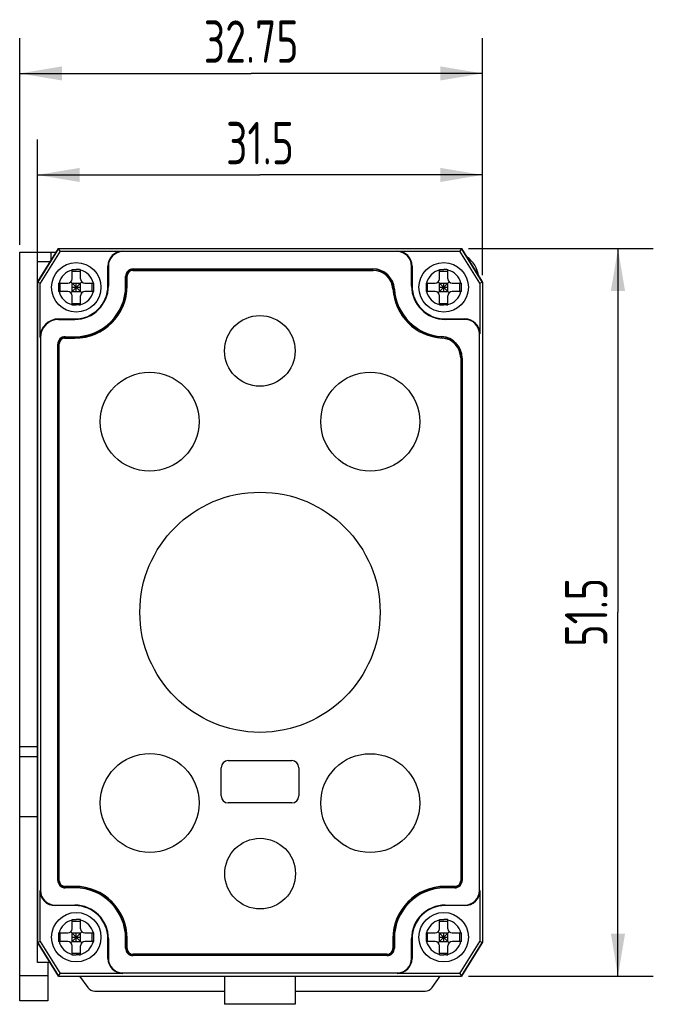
# Model space of a CAD drawing. Header units: millimetres. Extents: x 80 to 332, y 127 to 222.
# Tile 1 of 4: x 80 to 125, y 141 to 211. Entities that reach past the tile are written whole.
import ezdxf

# ---------------------------------------------------------------- set-up
doc = ezdxf.new("R2010")
doc.units = ezdxf.units.MM
doc.header["$LTSCALE"] = 23.1
doc.layers.get('0').update_dxf_attribs({"linetype": 'CONTINUOUS'})
for name, color, linetype in [('000-ID2000X_DXF_DIMENSION', 7, 'CONTINUOUS'), ('DA-13-014413DXF_CONTINUOUS_LINE', 7, 'CONTINUOUS'), ('DE-11-107728DXF_CONTINUOUS_LINE', 7, 'CONTINUOUS'), ('DE-13-002784DXF_CONTINUOUS_LINE', 7, 'CONTINUOUS'), ('DE-13-002800DXF_CONTINUOUS_LINE', 7, 'CONTINUOUS'), ('DE-13-002801DXF_CONTINUOUS_LINE', 7, 'CONTINUOUS'), ('DE-13-002819DXF_CONTINUOUS_LINE', 7, 'CONTINUOUS'), ('DE-18-000293DXF_CONTINUOUS_LINE', 7, 'CONTINUOUS'), ('DE-18-000304DXF_CONTINUOUS_LINE', 7, 'CONTINUOUS'), ('DE-18-000305DXF_CONTINUOUS_LINE', 7, 'CONTINUOUS'), ('SC-PM2X10B_DXF_CONTINUOUS_LINE', 7, 'CONTINUOUS')]:
    doc.layers.add(name, color=color, linetype=linetype)
doc.styles.get("Standard").update_dxf_attribs({"font": 'ISOCP', "width": 0.8})
doc.dimstyles.new('DIMSTYLE_1', dxfattribs={"dimtxt": 3, "dimasz": 3, "dimexe": 2.5, "dimexo": 0.5, "dimgap": 0.75, "dimtad": 1, "dimdsep": 46, "dimtxsty": 'STANDARD', "dimblk": '_FILLED', "dimblk1": '_FILLED', "dimblk2": '_FILLED', "dimcen": 0.09, "dimclrt": 3, "dimazin": 2, "dimtp": 0.3, "dimtm": 0.3, "dimtfac": 1, "dimtofl": 0, "dimtmove": 0, "dimatfit": 3, "dimldrblk": '_FILLED', "dimfxl": 1, "dimtolj": 1, "dimarcsym": 0})

# ---------------------------------------------------------------- blocks, each defined once
blk = doc.blocks.new('_FILLED')
at = {"color": 0, "linetype": 'ByBlock'}
blk.add_solid([(0, 0), (-1, 0.167), (-1, -0.167)], dxfattribs=at)
blk = doc.blocks.new('*D1')
at = {"layer": '000-ID2000X_DXF_DIMENSION', "color": 4}
for p, q in [((80.451, 195.028), (80.451, 209.668)), ((113.201, 192.878), (113.201, 209.668)), ((80.451, 207.168), (96.826, 207.168)), ((113.201, 207.168), (96.826, 207.168))]:
    blk.add_line(p, q, dxfattribs=at)
at = {"layer": '000-ID2000X_DXF_DIMENSION', "color": 4, "xscale": 3, "yscale": 3, "zscale": 3, "rotation": 180}
blk.add_blockref('_FILLED', (80.451, 207.168), dxfattribs=at)
at = {"layer": '000-ID2000X_DXF_DIMENSION', "color": 4, "xscale": 3, "yscale": 3, "zscale": 3}
blk.add_blockref('_FILLED', (113.201, 207.168), dxfattribs=at)
at = {"layer": '000-ID2000X_DXF_DIMENSION', "color": 3, "insert": (96.826, 210.918), "char_height": 3, "width": 11.01562, "attachment_point": 2, "line_spacing_factor": 0.9}
blk.add_mtext('32.75', dxfattribs=at)
blk = doc.blocks.new('*D2')
at = {"layer": '000-ID2000X_DXF_DIMENSION', "color": 4}
for p, q in [((112.201, 194.778), (125.279, 194.778)), ((122.779, 194.778), (122.779, 169.028)), ((122.779, 143.278), (122.779, 169.028)), ((112.201, 143.278), (125.279, 143.278))]:
    blk.add_line(p, q, dxfattribs=at)
at = {"layer": '000-ID2000X_DXF_DIMENSION', "color": 4, "xscale": 3, "yscale": 3, "zscale": 3}
for p, rotation in [((122.779, 194.778), 90), ((122.779, 143.278), 270)]:
    blk.add_blockref('_FILLED', p, dxfattribs=dict(at, rotation=rotation))
at = {"layer": '000-ID2000X_DXF_DIMENSION', "color": 3, "insert": (119.029, 169.028), "char_height": 3, "width": 8.8125, "attachment_point": 2, "rotation": 90, "line_spacing_factor": 0.9}
blk.add_mtext('51.5', dxfattribs=at)
blk = doc.blocks.new('*D10')
at = {"layer": '000-ID2000X_DXF_DIMENSION', "color": 4}
for p, q in [((81.701, 192.878), (81.701, 202.484)), ((113.201, 192.878), (113.201, 202.484)), ((81.701, 199.984), (97.451, 199.984)), ((113.201, 199.984), (97.451, 199.984))]:
    blk.add_line(p, q, dxfattribs=at)
at = {"layer": '000-ID2000X_DXF_DIMENSION', "color": 4, "xscale": 3, "yscale": 3, "zscale": 3, "rotation": 180}
blk.add_blockref('_FILLED', (81.701, 199.984), dxfattribs=at)
at = {"layer": '000-ID2000X_DXF_DIMENSION', "color": 4, "xscale": 3, "yscale": 3, "zscale": 3}
blk.add_blockref('_FILLED', (113.201, 199.984), dxfattribs=at)
at = {"layer": '000-ID2000X_DXF_DIMENSION', "color": 3, "insert": (97.451, 203.734), "char_height": 3, "width": 8.8125, "attachment_point": 2, "line_spacing_factor": 0.9}
blk.add_mtext('31.5', dxfattribs=at)

msp = doc.modelspace()

# ---------------------------------------------------------------- linework, layer by layer
at = {"layer": 'DA-13-014413DXF_CONTINUOUS_LINE', "color": 7}
for p, q in [((81.777, 192.5), (83.054, 194.543)), ((83.478, 194.778), (111.424, 194.778)), ((111.847, 194.543), (113.125, 192.5)), ((105.441, 193.308), (88.471, 193.308)), ((87.971, 192.808), (87.971, 192.128)), ((81.701, 192.235), (81.701, 145.822)), ((113.201, 192.235), (113.201, 145.822)), ((83.671, 188.508), (84.351, 188.508)), ((83.171, 150.048), (83.171, 188.008)), ((111.731, 150.048), (111.731, 187.018)), ((83.671, 149.548), (84.351, 149.548)), ((111.231, 149.548), (110.551, 149.548)), ((87.971, 145.928), (87.971, 145.248)), ((106.931, 145.248), (106.931, 145.928)), ((83.054, 143.513), (81.777, 145.557)), ((113.125, 145.557), (111.847, 143.513)), ((88.471, 144.748), (106.431, 144.748)), ((83.478, 143.278), (111.424, 143.278))]:
    msp.add_line(p, q, dxfattribs=at)
at = {"layer": 'DA-13-014413DXF_CONTINUOUS_LINE', "color": 4}
for p, q in [((88.384, 193.222), (88.471, 193.308)), ((92.591, 193.228), (92.671, 193.308)), ((96.791, 193.228), (96.871, 193.308)), ((100.991, 193.228), (101.071, 193.308)), ((105.191, 193.228), (105.271, 193.308)), ((87.971, 192.808), (88.057, 192.895)), ((107.064, 190.9), (107.124, 190.961)), ((83.584, 188.422), (83.671, 188.508)), ((109.094, 188.73), (109.153, 188.789)), ((83.171, 188.008), (83.257, 188.095)), ((111.648, 187.085), (111.724, 187.16)), ((83.171, 183.808), (83.251, 183.888)), ((111.651, 182.887), (111.731, 182.967)), ((83.171, 179.608), (83.251, 179.688)), ((111.651, 178.686), (111.731, 178.766)), ((83.171, 175.408), (83.251, 175.488)), ((111.651, 174.486), (111.731, 174.566)), ((83.171, 171.208), (83.251, 171.288)), ((111.651, 170.286), (111.731, 170.366)), ((83.171, 167.007), (83.251, 167.087)), ((111.651, 166.086), (111.731, 166.166)), ((83.171, 162.807), (83.251, 162.887)), ((111.651, 161.886), (111.731, 161.966)), ((83.171, 158.607), (83.251, 158.687)), ((111.651, 157.685), (111.731, 157.765)), ((83.171, 154.407), (83.251, 154.487)), ((111.651, 153.485), (111.731, 153.565)), ((83.171, 150.206), (83.251, 150.286)), ((86.203, 149.039), (86.26, 149.096)), ((87.916, 146.552), (87.983, 146.618)), ((90.313, 144.748), (90.393, 144.828)), ((94.513, 144.748), (94.593, 144.828)), ((98.714, 144.748), (98.794, 144.828)), ((102.914, 144.748), (102.994, 144.828))]:
    msp.add_line(p, q, dxfattribs=at)
at = {"layer": 'DA-13-014413DXF_CONTINUOUS_LINE', "color": 7}
for centre, radius, start, end in [((88.471, 192.808), 0.5, 90, 180), ((105.441, 191.808), 1.5, 3.58332, 90), ((84.351, 192.128), 3.62, 270, 360), ((110.551, 192.128), 3.62, 183.58332, 266.41668), ((83.671, 188.008), 0.5, 90, 180), ((110.231, 187.018), 1.5, 0, 86.41668), ((83.671, 150.048), 0.5, 180, 270), ((111.231, 150.048), 0.5, 270, 360), ((84.351, 145.928), 3.62, 0, 90), ((110.551, 145.928), 3.62, 90, 180), ((88.471, 145.248), 0.5, 180, 270), ((106.431, 145.248), 0.5, 270, 360)]:
    msp.add_arc(centre, radius, start, end, dxfattribs=at)
at = {"layer": 'DE-11-107728DXF_CONTINUOUS_LINE', "color": 7}
for p, q in [((80.451, 141.528), (80.451, 194.528)), ((80.451, 194.528), (83.044, 194.528)), ((80.451, 159.528), (81.701, 159.528)), ((82.451, 141.528), (80.451, 141.528))]:
    msp.add_line(p, q, dxfattribs=at)
at = {"layer": 'DE-11-107728DXF_CONTINUOUS_LINE', "color": 4}
for p, q in [((82.651, 194.528), (82.651, 193.898)), ((80.451, 158.814), (81.701, 158.814)), ((80.451, 154.571), (81.701, 154.571)), ((82.451, 143.286), (80.451, 143.286))]:
    msp.add_line(p, q, dxfattribs=at)
at = {"layer": 'DE-11-107728DXF_CONTINUOUS_LINE', "color": 3}
msp.add_line((82.451, 144.228), (82.451, 141.528), dxfattribs=at)
at = {"layer": 'DE-11-107728DXF_CONTINUOUS_LINE', "color": 7}
msp.add_arc((110.951, 192.528), 2, 8.12014, 55.89585, dxfattribs=at)
at = {"layer": 'DE-13-002784DXF_CONTINUOUS_LINE', "color": 7}
for p, q in [((84.692, 143.278), (85.269, 142.47)), ((109.628, 142.47), (110.205, 143.278)), ((85.757, 142.219), (94.951, 142.219)), ((99.951, 142.219), (109.14, 142.219))]:
    msp.add_line(p, q, dxfattribs=at)
for centre, start, end in [((85.757, 142.819), 215.53768, 270), ((109.14, 142.819), 270, 324.46232)]:
    msp.add_arc(centre, 0.6, start, end, dxfattribs=at)
at = {"layer": 'DE-13-002800DXF_CONTINUOUS_LINE', "color": 7}
for p, q in [((83.054, 194.543), (81.777, 192.5)), ((83.478, 194.778), (111.423, 194.778)), ((113.125, 192.5), (111.847, 194.543)), ((81.701, 192.235), (81.701, 145.822)), ((113.201, 192.235), (113.201, 145.822)), ((81.777, 145.557), (83.054, 143.513)), ((111.847, 143.513), (113.125, 145.557)), ((83.478, 143.278), (111.423, 143.278))]:
    msp.add_line(p, q, dxfattribs=at)
at = {"layer": 'DE-13-002801DXF_CONTINUOUS_LINE', "color": 7}
for p, q in [((83.201, 194.778), (81.701, 192.378)), ((83.201, 194.778), (111.701, 194.778)), ((113.201, 192.378), (111.701, 194.778)), ((81.701, 144.228), (81.701, 193.828)), ((82.607, 193.828), (81.701, 193.828)), ((113.201, 192.378), (113.201, 145.678)), ((81.701, 145.678), (83.201, 143.278)), ((111.701, 143.278), (113.201, 145.678)), ((82.607, 144.228), (81.701, 144.228)), ((83.201, 143.278), (111.701, 143.278)), ((94.951, 143.278), (94.951, 141.278)), ((99.951, 143.278), (99.951, 141.278)), ((99.951, 141.278), (94.951, 141.278))]:
    msp.add_line(p, q, dxfattribs=at)
at = {"layer": 'DE-13-002819DXF_CONTINUOUS_LINE', "color": 7}
for p, q in [((81.701, 192.378), (83.201, 194.778)), ((83.305, 194.59), (81.889, 192.324)), ((83.201, 194.778), (111.701, 194.778)), ((83.305, 194.59), (83.201, 194.778)), ((83.305, 194.59), (87.751, 194.59)), ((107.151, 194.556), (87.751, 194.556)), ((107.151, 194.59), (111.596, 194.59)), ((111.701, 194.778), (111.596, 194.59)), ((113.012, 192.324), (111.596, 194.59)), ((111.701, 194.778), (113.201, 192.378)), ((86.689, 192.128), (86.689, 193.528)), ((86.723, 193.528), (86.723, 192.128)), ((88.471, 193.335), (105.441, 193.335)), ((108.178, 192.128), (108.178, 193.528)), ((108.212, 193.528), (108.212, 192.128)), ((81.701, 192.378), (81.701, 145.678)), ((81.889, 192.324), (81.701, 192.378)), ((87.944, 192.128), (87.944, 192.808)), ((113.201, 192.378), (113.012, 192.324)), ((113.201, 192.378), (113.201, 145.678)), ((81.889, 188.478), (81.889, 192.324)), ((113.012, 192.324), (113.012, 188.728)), ((83.201, 189.79), (84.351, 189.79)), ((83.201, 189.756), (84.351, 189.756)), ((110.551, 189.79), (111.951, 189.79)), ((111.951, 189.756), (110.551, 189.756)), ((81.923, 188.478), (81.923, 149.328)), ((83.671, 188.535), (84.351, 188.535)), ((112.978, 149.328), (112.978, 188.728)), ((83.144, 150.048), (83.144, 188.008)), ((111.757, 187.018), (111.757, 150.048)), ((81.889, 145.732), (81.889, 149.328)), ((84.351, 149.522), (83.671, 149.522)), ((111.231, 149.522), (110.551, 149.522)), ((113.012, 149.328), (113.012, 145.732)), ((82.951, 148.301), (84.351, 148.301)), ((84.351, 148.267), (82.951, 148.267)), ((110.551, 148.301), (111.951, 148.301)), ((111.951, 148.267), (110.551, 148.267)), ((81.701, 145.678), (81.889, 145.732)), ((83.201, 143.278), (81.701, 145.678)), ((81.889, 145.732), (83.305, 143.467)), ((86.689, 144.528), (86.689, 145.928)), ((86.723, 145.928), (86.723, 144.528)), ((87.944, 145.248), (87.944, 145.928)), ((106.957, 145.928), (106.957, 145.248)), ((108.178, 144.528), (108.178, 145.928)), ((108.212, 145.928), (108.212, 144.528)), ((111.596, 143.467), (113.012, 145.732)), ((113.201, 145.678), (111.701, 143.278)), ((113.012, 145.732), (113.201, 145.678)), ((106.431, 144.722), (88.471, 144.722)), ((83.201, 143.278), (83.305, 143.467)), ((83.201, 143.278), (111.701, 143.278)), ((87.751, 143.467), (83.305, 143.467)), ((87.751, 143.501), (107.151, 143.501)), ((111.596, 143.467), (107.151, 143.467)), ((111.596, 143.467), (111.701, 143.278))]:
    msp.add_line(p, q, dxfattribs=at)
at = {"layer": 'DE-13-002819DXF_CONTINUOUS_LINE', "color": 4}
for p, q in [((87.751, 194.59), (87.751, 194.556)), ((107.151, 194.59), (107.151, 194.556)), ((86.689, 193.528), (86.723, 193.528)), ((88.471, 193.228), (88.471, 193.335)), ((88.471, 193.312), (105.441, 193.312)), ((105.441, 193.228), (105.441, 193.335)), ((108.212, 193.528), (108.178, 193.528)), ((88.051, 192.808), (87.944, 192.808)), ((87.967, 192.128), (87.967, 192.808)), ((86.723, 192.128), (86.689, 192.128)), ((87.944, 192.128), (88.051, 192.128)), ((106.858, 191.897), (106.964, 191.904)), ((108.178, 192.128), (108.212, 192.128)), ((83.201, 189.756), (83.201, 189.79)), ((84.351, 189.756), (84.351, 189.79)), ((110.551, 189.756), (110.551, 189.79)), ((111.951, 189.79), (111.951, 189.756)), ((81.923, 188.478), (81.889, 188.478)), ((83.671, 188.428), (83.671, 188.535)), ((83.671, 188.512), (84.351, 188.512)), ((84.351, 188.428), (84.351, 188.535)), ((110.319, 188.436), (110.326, 188.542)), ((113.012, 188.728), (112.978, 188.728)), ((83.144, 188.008), (83.251, 188.008)), ((83.167, 150.048), (83.167, 188.008)), ((111.651, 187.018), (111.757, 187.018)), ((111.734, 187.018), (111.734, 150.048)), ((83.251, 150.048), (83.144, 150.048)), ((111.651, 150.048), (111.757, 150.048)), ((81.889, 149.328), (81.923, 149.328)), ((83.671, 149.628), (83.671, 149.522)), ((84.351, 149.545), (83.671, 149.545)), ((84.351, 149.522), (84.351, 149.628)), ((110.551, 149.522), (110.551, 149.628)), ((111.231, 149.545), (110.551, 149.545)), ((111.231, 149.522), (111.231, 149.628)), ((113.012, 149.328), (112.978, 149.328)), ((82.951, 148.267), (82.951, 148.301)), ((84.351, 148.301), (84.351, 148.267)), ((110.551, 148.301), (110.551, 148.267)), ((111.951, 148.267), (111.951, 148.301)), ((86.723, 145.928), (86.689, 145.928)), ((87.944, 145.928), (88.051, 145.928)), ((87.967, 145.248), (87.967, 145.928)), ((106.851, 145.928), (106.957, 145.928)), ((106.934, 145.928), (106.934, 145.248)), ((108.178, 145.928), (108.212, 145.928)), ((88.051, 145.248), (87.944, 145.248)), ((106.851, 145.248), (106.957, 145.248)), ((86.689, 144.528), (86.723, 144.528)), ((88.471, 144.828), (88.471, 144.722)), ((106.431, 144.745), (88.471, 144.745)), ((106.431, 144.828), (106.431, 144.722)), ((108.212, 144.528), (108.178, 144.528)), ((87.751, 143.467), (87.751, 143.501)), ((107.151, 143.467), (107.151, 143.501))]:
    msp.add_line(p, q, dxfattribs=at)
at = {"layer": 'DE-13-002819DXF_CONTINUOUS_LINE', "color": 7}
for centre, radius, start, end in [((87.751, 193.528), 1.061, 90, 180), ((87.751, 193.528), 1.027, 90, 180), ((107.151, 193.528), 1.061, 0, 90), ((107.151, 193.528), 1.027, 0, 90), ((88.471, 192.808), 0.526, 90, 180), ((105.441, 191.808), 1.526, 3.58332, 90), ((84.351, 192.128), 3.594, 270, 360), ((84.351, 192.128), 2.373, 270, 360), ((84.351, 192.128), 2.339, 270, 360), ((110.551, 192.128), 3.594, 183.58332, 266.41668), ((110.551, 192.128), 2.373, 180, 270), ((110.551, 192.128), 2.339, 180, 270), ((83.201, 188.478), 1.311, 90, 180), ((83.201, 188.478), 1.277, 90, 180), ((111.951, 188.728), 1.061, 0, 90), ((111.951, 188.728), 1.027, 0, 90), ((83.671, 188.008), 0.526, 90, 180), ((110.231, 187.018), 1.526, 0, 86.41668), ((83.671, 150.048), 0.526, 180, 270), ((111.231, 150.048), 0.526, 270, 360), ((82.951, 149.328), 1.061, 180, 270), ((82.951, 149.328), 1.027, 180, 270), ((84.351, 145.928), 3.594, 0, 90), ((110.551, 145.928), 3.594, 90, 180), ((111.951, 149.328), 1.061, 270, 360), ((111.951, 149.328), 1.027, 270, 360), ((84.351, 145.928), 2.373, 0, 90), ((84.351, 145.928), 2.339, 0, 90), ((110.551, 145.928), 2.373, 90, 180), ((110.551, 145.928), 2.339, 90, 180), ((88.471, 145.248), 0.526, 180, 270), ((106.431, 145.248), 0.526, 270, 360), ((87.751, 144.528), 1.061, 180, 270), ((87.751, 144.528), 1.027, 180, 270), ((107.151, 144.528), 1.061, 270, 360), ((107.151, 144.528), 1.027, 270, 360)]:
    msp.add_arc(centre, radius, start, end, dxfattribs=at)
at = {"layer": 'DE-13-002819DXF_CONTINUOUS_LINE', "color": 4}
for centre, radius, start, end in [((88.471, 192.808), 0.503, 90, 180), ((105.441, 191.808), 1.503, 3.58332, 90), ((84.351, 192.128), 3.617, 270, 360), ((110.551, 192.128), 3.617, 183.58332, 266.41668), ((83.671, 188.008), 0.503, 90, 180), ((110.231, 187.018), 1.503, 0, 86.41668), ((83.671, 150.048), 0.503, 180, 270), ((111.231, 150.048), 0.503, 270, 360), ((84.351, 145.928), 3.617, 0, 90), ((110.551, 145.928), 3.617, 90, 180), ((88.471, 145.248), 0.503, 180, 270), ((106.431, 145.248), 0.503, 270, 360)]:
    msp.add_arc(centre, radius, start, end, dxfattribs=at)
at = {"layer": 'DE-18-000293DXF_CONTINUOUS_LINE', "color": 7}
for p, q in [((88.451, 193.228), (105.459, 193.228)), ((88.051, 192.128), (88.051, 192.828)), ((83.651, 188.428), (84.351, 188.428)), ((83.251, 150.028), (83.251, 188.028)), ((111.651, 187.037), (111.651, 150.028)), ((95.201, 158.528), (99.701, 158.528)), ((94.701, 156.028), (94.701, 158.028)), ((100.201, 158.028), (100.201, 156.028)), ((99.701, 155.528), (95.201, 155.528)), ((84.351, 149.628), (83.651, 149.628)), ((111.251, 149.628), (110.551, 149.628)), ((88.051, 145.228), (88.051, 145.928)), ((106.851, 145.928), (106.851, 145.228)), ((106.451, 144.828), (88.451, 144.828))]:
    msp.add_line(p, q, dxfattribs=at)
for centre, radius in [((97.441, 187.528), 2.5), ((89.641, 182.518), 3.5), ((105.251, 182.518), 3.5), ((97.451, 169.028), 8.5), ((89.651, 155.528), 3.5), ((105.251, 155.518), 3.5), ((97.461, 150.528), 2.5)]:
    msp.add_circle(centre, radius, dxfattribs=at)
for centre, radius, start, end in [((88.451, 192.828), 0.4, 90, 180), ((105.459, 191.828), 1.4, 3.37229, 90), ((84.351, 192.128), 3.7, 270, 360), ((110.551, 192.128), 3.7, 183.37229, 266.62771), ((83.651, 188.028), 0.4, 90, 180), ((110.251, 187.037), 1.4, 0, 86.62771), ((95.201, 158.028), 0.5, 90, 180), ((99.701, 158.028), 0.5, 0, 90), ((95.201, 156.028), 0.5, 180, 270), ((99.701, 156.028), 0.5, 270, 360), ((83.651, 150.028), 0.4, 180, 270), ((111.251, 150.028), 0.4, 270, 360), ((84.351, 145.928), 3.7, 0, 90), ((110.551, 145.928), 3.7, 90, 180), ((88.451, 145.228), 0.4, 180, 270), ((106.451, 145.228), 0.4, 270, 360)]:
    msp.add_arc(centre, radius, start, end, dxfattribs=at)
at = {"layer": 'DE-18-000304DXF_CONTINUOUS_LINE', "color": 7}
for p, q in [((88.451, 193.228), (105.459, 193.228)), ((88.051, 192.128), (88.051, 192.828)), ((83.651, 188.428), (84.351, 188.428)), ((83.251, 150.028), (83.251, 188.028)), ((111.651, 187.037), (111.651, 150.028)), ((84.351, 149.628), (83.651, 149.628)), ((111.251, 149.628), (110.551, 149.628)), ((88.051, 145.228), (88.051, 145.928)), ((106.851, 145.928), (106.851, 145.228)), ((106.451, 144.828), (88.451, 144.828))]:
    msp.add_line(p, q, dxfattribs=at)
for centre, radius, start, end in [((88.451, 192.828), 0.4, 90, 180), ((105.459, 191.828), 1.4, 3.37229, 90), ((84.351, 192.128), 3.7, 270, 360), ((110.551, 192.128), 3.7, 183.37229, 266.62771), ((83.651, 188.028), 0.4, 90, 180), ((110.251, 187.037), 1.4, 0, 86.62771), ((83.651, 150.028), 0.4, 180, 270), ((111.251, 150.028), 0.4, 270, 360), ((84.351, 145.928), 3.7, 0, 90), ((110.551, 145.928), 3.7, 90, 180), ((88.451, 145.228), 0.4, 180, 270), ((106.451, 145.228), 0.4, 270, 360)]:
    msp.add_arc(centre, radius, start, end, dxfattribs=at)
at = {"layer": 'DE-18-000305DXF_CONTINUOUS_LINE', "color": 7}
for p, q in [((88.451, 193.228), (105.459, 193.228)), ((88.051, 192.128), (88.051, 192.828)), ((83.651, 188.428), (84.351, 188.428)), ((83.251, 150.028), (83.251, 188.028)), ((111.651, 187.037), (111.651, 150.028)), ((95.201, 158.528), (99.701, 158.528)), ((94.701, 156.028), (94.701, 158.028)), ((100.201, 158.028), (100.201, 156.028)), ((99.701, 155.528), (95.201, 155.528)), ((84.351, 149.628), (83.651, 149.628)), ((111.251, 149.628), (110.551, 149.628)), ((88.051, 145.228), (88.051, 145.928)), ((106.851, 145.928), (106.851, 145.228)), ((106.451, 144.828), (88.451, 144.828))]:
    msp.add_line(p, q, dxfattribs=at)
for centre, radius in [((97.441, 187.528), 2.5), ((89.641, 182.518), 3.5), ((105.251, 182.518), 3.5), ((97.451, 169.028), 8.5), ((89.651, 155.528), 3.5), ((105.251, 155.518), 3.5), ((97.461, 150.528), 2.5)]:
    msp.add_circle(centre, radius, dxfattribs=at)
for centre, radius, start, end in [((88.451, 192.828), 0.4, 90, 180), ((105.459, 191.828), 1.4, 3.37229, 90), ((84.351, 192.128), 3.7, 270, 360), ((110.551, 192.128), 3.7, 183.37229, 266.62771), ((83.651, 188.028), 0.4, 90, 180), ((110.251, 187.037), 1.4, 0, 86.62771), ((95.201, 158.028), 0.5, 90, 180), ((99.701, 158.028), 0.5, 0, 90), ((95.201, 156.028), 0.5, 180, 270), ((99.701, 156.028), 0.5, 270, 360), ((83.651, 150.028), 0.4, 180, 270), ((111.251, 150.028), 0.4, 270, 360), ((84.351, 145.928), 3.7, 0, 90), ((110.551, 145.928), 3.7, 90, 180), ((88.451, 145.228), 0.4, 180, 270), ((106.451, 145.228), 0.4, 270, 360)]:
    msp.add_arc(centre, radius, start, end, dxfattribs=at)
at = {"layer": 'SC-PM2X10B_DXF_CONTINUOUS_LINE', "color": 7}
for p, q in [((84.151, 192.628), (84.151, 193.278)), ((84.151, 193.278), (84.201, 193.278)), ((84.151, 193.165), (84.751, 193.165)), ((84.201, 193.278), (84.451, 193.278)), ((84.751, 192.628), (84.751, 193.278)), ((110.151, 192.628), (110.151, 193.278)), ((110.151, 193.278), (110.201, 193.278)), ((110.151, 193.165), (110.751, 193.165)), ((110.201, 193.278), (110.451, 193.278)), ((110.751, 192.628), (110.751, 193.278)), ((84.063, 191.641), (84.838, 192.416)), ((84.838, 191.641), (84.063, 192.416)), ((110.063, 191.641), (110.838, 192.416)), ((110.838, 191.641), (110.063, 192.416)), ((83.201, 192.328), (83.851, 192.328)), ((83.201, 192.328), (83.201, 192.262)), ((83.851, 191.728), (83.201, 191.728)), ((83.314, 191.728), (83.314, 192.328)), ((84.151, 191.728), (84.151, 192.328)), ((84.151, 192.328), (84.751, 192.328)), ((84.151, 192.028), (84.751, 192.028)), ((84.151, 191.728), (84.751, 191.728)), ((84.451, 191.728), (84.451, 192.328)), ((84.751, 191.728), (84.751, 192.328)), ((85.051, 192.328), (85.7, 192.328)), ((85.7, 191.728), (85.051, 191.728)), ((85.587, 191.728), (85.587, 192.328)), ((85.7, 191.728), (85.701, 191.795)), ((109.201, 192.328), (109.851, 192.328)), ((109.201, 192.328), (109.201, 192.262)), ((109.851, 191.728), (109.201, 191.728)), ((109.314, 191.728), (109.314, 192.328)), ((110.151, 192.328), (110.751, 192.328)), ((110.151, 191.728), (110.151, 192.328)), ((110.151, 192.028), (110.751, 192.028)), ((110.151, 191.728), (110.751, 191.728)), ((110.451, 191.728), (110.451, 192.328)), ((110.751, 191.728), (110.751, 192.328)), ((111.051, 192.328), (111.7, 192.328)), ((111.7, 191.728), (111.051, 191.728)), ((111.587, 191.728), (111.587, 192.328)), ((111.7, 191.728), (111.701, 191.795)), ((84.151, 190.779), (84.151, 191.428)), ((84.751, 190.779), (84.751, 191.428)), ((110.151, 190.779), (110.151, 191.428)), ((110.751, 190.779), (110.751, 191.428)), ((84.151, 190.892), (84.751, 190.892)), ((84.651, 190.778), (84.451, 190.778)), ((110.151, 190.892), (110.751, 190.892)), ((110.651, 190.778), (110.451, 190.778)), ((84.151, 146.628), (84.151, 147.278)), ((84.151, 147.278), (84.201, 147.278)), ((84.151, 147.165), (84.751, 147.165)), ((84.201, 147.278), (84.451, 147.278)), ((84.751, 146.628), (84.751, 147.278)), ((110.151, 146.628), (110.151, 147.278)), ((110.151, 147.278), (110.201, 147.278)), ((110.151, 147.165), (110.751, 147.165)), ((110.201, 147.278), (110.451, 147.278)), ((110.751, 146.628), (110.751, 147.278)), ((84.063, 145.641), (84.838, 146.416)), ((84.838, 145.641), (84.063, 146.416)), ((110.063, 145.641), (110.838, 146.416)), ((110.838, 145.641), (110.063, 146.416)), ((83.201, 146.328), (83.851, 146.328)), ((83.201, 146.328), (83.201, 146.262)), ((83.851, 145.728), (83.201, 145.728)), ((83.314, 145.728), (83.314, 146.328)), ((84.151, 146.328), (84.751, 146.328)), ((84.151, 145.728), (84.151, 146.328)), ((84.151, 146.028), (84.751, 146.028)), ((84.151, 145.728), (84.751, 145.728)), ((84.451, 145.728), (84.451, 146.328)), ((84.751, 145.728), (84.751, 146.328)), ((85.051, 146.328), (85.7, 146.328)), ((85.7, 145.728), (85.051, 145.728)), ((85.587, 145.728), (85.587, 146.328)), ((85.7, 145.728), (85.701, 145.795)), ((109.201, 146.328), (109.851, 146.328)), ((109.201, 146.328), (109.201, 146.262)), ((109.851, 145.728), (109.201, 145.728)), ((109.314, 145.728), (109.314, 146.328)), ((110.151, 146.328), (110.751, 146.328)), ((110.151, 145.728), (110.151, 146.328)), ((110.151, 146.028), (110.751, 146.028)), ((110.151, 145.728), (110.751, 145.728)), ((110.451, 145.728), (110.451, 146.328)), ((110.751, 145.728), (110.751, 146.328)), ((111.051, 146.328), (111.7, 146.328)), ((111.7, 145.728), (111.051, 145.728)), ((111.587, 145.728), (111.587, 146.328)), ((111.7, 145.728), (111.701, 145.795)), ((84.151, 144.779), (84.151, 145.428)), ((84.751, 144.779), (84.751, 145.428)), ((110.151, 144.779), (110.151, 145.428)), ((110.751, 144.779), (110.751, 145.428)), ((84.151, 144.892), (84.751, 144.892)), ((84.651, 144.778), (84.451, 144.778)), ((110.151, 144.892), (110.751, 144.892)), ((110.651, 144.778), (110.451, 144.778))]:
    msp.add_line(p, q, dxfattribs=at)
for centre in [(84.451, 192.028), (110.451, 192.028), (84.451, 146.028), (110.451, 146.028)]:
    msp.add_circle(centre, 1.75, dxfattribs=at)
at = {"layer": 'SC-PM2X10B_DXF_CONTINUOUS_LINE', "color": 4}
for centre, start, end in [((84.451, 192.028), 103.88654, 166.11346), ((84.451, 192.028), 13.88654, 76.11346), ((110.451, 192.028), 103.88654, 166.11346), ((110.451, 192.028), 13.88654, 76.11346), ((84.451, 192.028), 193.88654, 256.11346), ((84.451, 192.028), 283.88654, 346.11346), ((110.451, 192.028), 193.88654, 256.11346), ((110.451, 192.028), 283.88654, 346.11346), ((84.451, 146.028), 103.88654, 166.11346), ((84.451, 146.028), 13.88654, 76.11346), ((110.451, 146.028), 103.88654, 166.11346), ((110.451, 146.028), 13.88654, 76.11346), ((84.451, 146.028), 193.88654, 256.11346), ((84.451, 146.028), 283.88654, 346.11346), ((110.451, 146.028), 193.88654, 256.11346), ((110.451, 146.028), 283.88654, 346.11346)]:
    msp.add_arc(centre, 1.25, start, end, dxfattribs=at)
at = {"layer": 'SC-PM2X10B_DXF_CONTINUOUS_LINE', "color": 7}
for centre, radius, start, end in [((84.524, 88.987), 104.291, 89.87562, 90.04043), ((110.524, 88.987), 104.291, 89.87562, 90.04043), ((83.851, 192.628), 0.3, 270, 360), ((85.051, 192.628), 0.3, 180, 270), ((109.851, 192.628), 0.3, 270, 360), ((111.051, 192.628), 0.3, 180, 270), ((207.822, 192.028), 124.621, 179.89246, 180.13759), ((83.851, 191.428), 0.3, 0, 90), ((85.051, 191.428), 0.3, 90, 180), ((-38.921, 192.029), 124.621, 359.89246, 0.13759), ((233.822, 192.028), 124.621, 179.89246, 180.13759), ((109.851, 191.428), 0.3, 0, 90), ((111.051, 191.428), 0.3, 90, 180), ((-12.921, 192.029), 124.621, 359.89246, 0.13759), ((84.377, 295.069), 104.291, 269.87562, 270.04043), ((84.613, 240.564), 49.786, 270.04338, 270.15828), ((110.377, 295.069), 104.291, 269.87562, 270.04043), ((110.613, 240.564), 49.786, 270.04338, 270.15828), ((84.524, 42.987), 104.291, 89.87562, 90.04043), ((110.524, 42.987), 104.291, 89.87562, 90.04043), ((83.851, 146.628), 0.3, 270, 360), ((85.051, 146.628), 0.3, 180, 270), ((109.851, 146.628), 0.3, 270, 360), ((111.051, 146.628), 0.3, 180, 270), ((207.822, 146.028), 124.621, 179.89246, 180.13759), ((83.851, 145.428), 0.3, 0, 90), ((85.051, 145.428), 0.3, 90, 180), ((-38.921, 146.029), 124.621, 359.89246, 0.13759), ((233.822, 146.028), 124.621, 179.89246, 180.13759), ((109.851, 145.428), 0.3, 0, 90), ((111.051, 145.428), 0.3, 90, 180), ((-12.921, 146.029), 124.621, 359.89246, 0.13759), ((84.377, 249.069), 104.291, 269.87562, 270.04043), ((84.613, 194.564), 49.786, 270.04338, 270.15828), ((110.377, 249.069), 104.291, 269.87562, 270.04043), ((110.613, 194.564), 49.786, 270.04338, 270.15828)]:
    msp.add_arc(centre, radius, start, end, dxfattribs=at)

# ---------------------------------------------------------------- dimensions: what is measured, and where the dimension line sits
at = {"layer": '000-ID2000X_DXF_DIMENSION', "color": 4}
for base, p1, picture, middle in [((113.201, 207.168), (80.451, 194.528), '*D1', (96.779, 207.168)), ((113.201, 199.984), (81.701, 192.378), '*D10', (97.407, 199.984))]:
    dim = msp.add_linear_dim(base=base, p1=p1, p2=(113.201, 192.378), dimstyle='DIMSTYLE_1', dxfattribs=at)
    dim.commit()
    dim.dimension.update_dxf_attribs({"geometry": picture, "text_midpoint": middle, "dimtype": 160})
dim = msp.add_linear_dim(base=(122.779, 143.278), p1=(111.701, 194.778), p2=(111.701, 143.278), angle=270, dimstyle='DIMSTYLE_1', dxfattribs=at)
dim.commit()
dim.dimension.update_dxf_attribs({"geometry": '*D2', "text_midpoint": (122.779, 168.984), "dimtype": 160})

doc.saveas('drawing.dxf')
